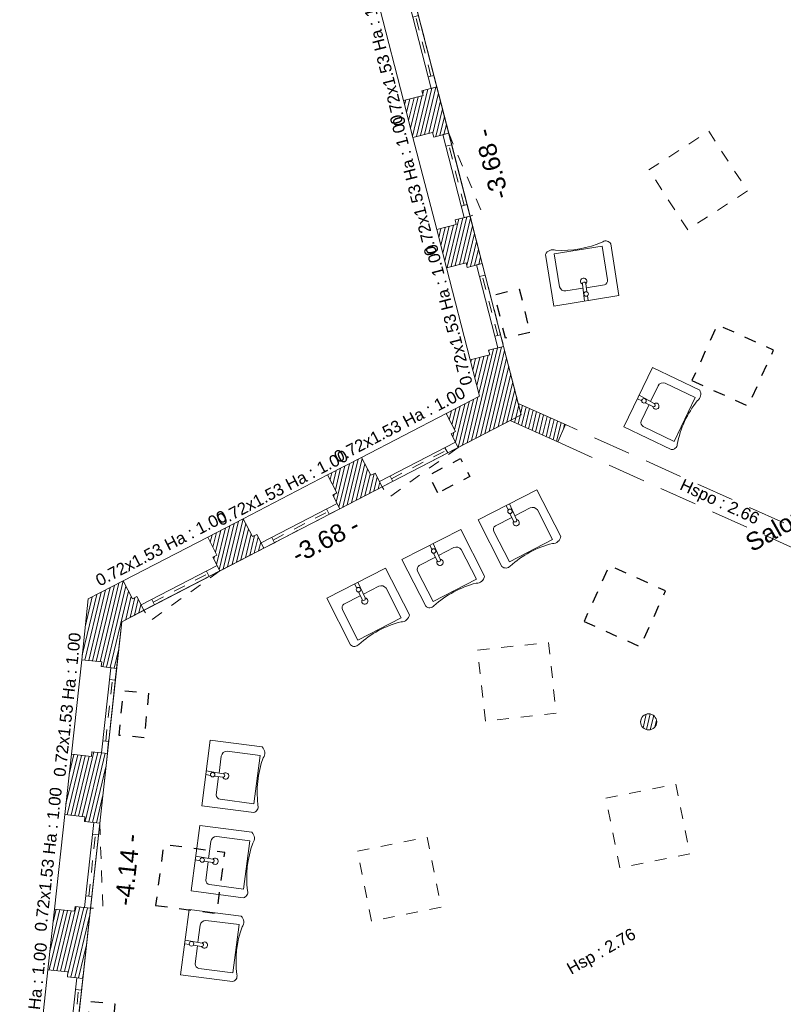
# Model space of a CAD drawing. Header units: metres. Extents: x 1525456 to 1525560, y 4222363 to 4222397.
# Tile 10 of 16: x 1525456.03 to 1525462.45, y 4222380.79 to 4222389.07. Entities that reach past the tile are written whole.
import ezdxf
from ezdxf.enums import TextEntityAlignment as Align

# ---------------------------------------------------------------- set-up
doc = ezdxf.new("R2010")
doc.units = ezdxf.units.M
doc.header["$LTSCALE"] = 0.1
doc.header["$PDMODE"] = 34
doc.header["$PDSIZE"] = 0.1
for name, pattern in [('ACAD_ISO07W100', [3, 0, -3]), ('BAZ_MUR-interrompu', [0.2, 0.05, -0.1, 0.05]), ('CACHE', [9.525, 6.35, -3.175]), ('CACHE2', [4.7625, 3.175, -1.5875])]:
    doc.linetypes.add(name, pattern=pattern)
doc.layers.get('0').update_dxf_attribs({"lineweight": 9})
doc.layers.get('Defpoints').update_dxf_attribs({"lineweight": 9})
doc.layers.add('0_Contours', color=6, linetype='Continuous', lineweight=9, plot=False)
for name, color, linetype, lineweight in [('0_Cotation', 142, 'CACHE2', 9), ('Fenêtre', 39, 'Continuous', 9), ('Hauteur allège', 153, 'Continuous', 9), ('Mobilier', 251, 'Continuous', 9), ('Mur', 7, 'Continuous', 9), ('Mur-hachures', 254, 'Continuous', 9), ('Poutre', 253, 'CACHE2', 9), ('Réseau_Eclairage_Symbole', 242, 'CACHE2', 9), ('Texte-hauteur', 112, 'CACHE', 9), ('Texte-Pièce', 166, 'Continuous', 9)]:
    doc.layers.add(name, color=color, linetype=linetype, lineweight=lineweight)
doc.layers.add('Réseau_Ventillation_clim_Symbole', color=143, linetype='Continuous')
doc.styles.add('ARIAL', font='arial.ttf')
doc.styles.add('BAZ_CALIBRI_LT', font='calibril.ttf')
doc.styles.add('BAZ_CALIBRI_LT_IT', font='arial.ttf', dxfattribs={"oblique": 9})
doc.styles.get("Standard").update_dxf_attribs({"font": 'arial.ttf'})
doc.dimstyles.new('Cotation', dxfattribs={"dimtxt": 0.18, "dimasz": 0.1, "dimexe": 0.18, "dimexo": 0.2, "dimgap": 0.09, "dimtad": 0, "dimzin": 0, "dimdsep": 46, "dimtxsty": 'ARIAL', "dimblk1": 'OBLIQUE', "dimblk2": 'OBLIQUE', "dimsah": 1, "dimcen": 0.09, "dimse1": 1, "dimse2": 1, "dimsd1": 1, "dimsd2": 1, "dimclrd": 252, "dimaunit": 2, "dimadec": 3, "dimazin": 0, "dimtfac": 1, "dimtix": 1, "dimtofl": 0, "dimtmove": 0, "dimatfit": 3, "dimldrblk": 'OBLIQUE', "dimfxl": 1, "dimtolj": 1, "dimtzin": 0, "dimarcsym": 0})
pattern_1 = [(76.5, (0, 0), (-0.03087274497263, 0.00741189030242), [])]

# ---------------------------------------------------------------- blocks, each defined once
blk = doc.blocks.new('*U153')
at = {"color": 0, "linetype": 'Continuous'}
blk.add_lwpolyline([(0.72, -0.05), (0, -0.05), (0, 0), (0.72, 0)], close=True, dxfattribs=at)
at = {"linetype": 'BAZ_MUR-interrompu', "ltscale": 2, "flags": 128}
blk.add_lwpolyline([(0.72, -0.05), (0.1, -0.05), (0, -0.05)], dxfattribs=at)
at = {"flags": 128}
blk.add_lwpolyline([(0.72, -0.05), (0, -0.05)], dxfattribs=at)
at = {"color": 0, "linetype": 'Continuous'}
for points in [[(0.1, 0), (0.1, -0.05)], [(0.62, 0), (0.62, -0.05)]]:
    blk.add_lwpolyline(points, dxfattribs=at)
at = {"color": 0, "linetype": 'ACAD_ISO07W100', "ltscale": 0.01}
blk.add_lwpolyline([(0.1, -0.025), (0.62, -0.025)], dxfattribs=at)
at = {"layer": 'Hauteur allège', "style": 'BAZ_CALIBRI_LT'}
blk.add_attdef('DIM', text='', height=0.1, dxfattribs=at).set_placement((0.371, 0.3797), align=Align.TOP_CENTER)
at = {"layer": 'Hauteur allège', "style": 'BAZ_CALIBRI_LT', "flags": 5}
for tag, p in [('HAUTEUR', (1.767, 0.1325)), ('ALLEGE', (1.7685, 0.0115))]:
    blk.add_attdef(tag, p, '', height=0.1, dxfattribs=at)
blk = doc.blocks.new('*U147')
at = {"color": 0, "linetype": 'Continuous'}
blk.add_lwpolyline([(0.72, -0.05), (0, -0.05), (0, 0), (0.72, 0)], close=True, dxfattribs=at)
at = {"linetype": 'BAZ_MUR-interrompu', "ltscale": 2, "flags": 128}
blk.add_lwpolyline([(0.72, -0.05), (0.1, -0.05), (0, -0.05)], dxfattribs=at)
at = {"flags": 128}
blk.add_lwpolyline([(0.72, -0.05), (0, -0.05)], dxfattribs=at)
at = {"color": 0, "linetype": 'Continuous'}
for points in [[(0.1, 0), (0.1, -0.05)], [(0.62, 0), (0.62, -0.05)]]:
    blk.add_lwpolyline(points, dxfattribs=at)
at = {"color": 0, "linetype": 'ACAD_ISO07W100', "ltscale": 0.01}
blk.add_lwpolyline([(0.1, -0.025), (0.62, -0.025)], dxfattribs=at)
at = {"layer": 'Hauteur allège', "style": 'BAZ_CALIBRI_LT'}
blk.add_attdef('DIM', text='', height=0.1, dxfattribs=at).set_placement((0.371, 0.3797), align=Align.TOP_CENTER)
at = {"layer": 'Hauteur allège', "style": 'BAZ_CALIBRI_LT', "flags": 5}
for tag, p in [('HAUTEUR', (1.767, 0.1325)), ('ALLEGE', (1.7685, 0.0115))]:
    blk.add_attdef(tag, p, '', height=0.1, dxfattribs=at)
blk = doc.blocks.new('*U167')
at = {"color": 0, "linetype": 'Continuous'}
blk.add_lwpolyline([(0.72, -0.05), (0, -0.05), (0, 0), (0.72, 0)], close=True, dxfattribs=at)
at = {"linetype": 'BAZ_MUR-interrompu', "ltscale": 2, "flags": 128}
blk.add_lwpolyline([(0.72, -0.05), (0.0076, -0.1546), (0, -0.05)], dxfattribs=at)
at = {"flags": 128}
blk.add_lwpolyline([(0.72, -0.05), (0, -0.05)], dxfattribs=at)
at = {"color": 0, "linetype": 'Continuous'}
for points in [[(0.1, 0), (0.1, -0.05)], [(0.62, 0), (0.62, -0.05)]]:
    blk.add_lwpolyline(points, dxfattribs=at)
at = {"color": 0, "linetype": 'ACAD_ISO07W100', "ltscale": 0.01}
blk.add_lwpolyline([(0.1, -0.025), (0.62, -0.025)], dxfattribs=at)
at = {"layer": 'Hauteur allège', "style": 'BAZ_CALIBRI_LT'}
blk.add_attdef('DIM', text='', height=0.1, dxfattribs=at).set_placement((0.3701, 0.3976), align=Align.TOP_CENTER)
at = {"layer": 'Hauteur allège', "style": 'BAZ_CALIBRI_LT', "flags": 5}
for tag, p in [('HAUTEUR', (1.767, 0.1325)), ('ALLEGE', (1.7685, 0.0115))]:
    blk.add_attdef(tag, p, '', height=0.1, dxfattribs=at)
blk = doc.blocks.new('*U158')
at = {"color": 0, "linetype": 'Continuous'}
blk.add_lwpolyline([(0.72, -0.05), (0, -0.05), (0, 0), (0.72, 0)], close=True, dxfattribs=at)
at = {"linetype": 'BAZ_MUR-interrompu', "ltscale": 2, "flags": 128}
blk.add_lwpolyline([(0.72, -0.05), (0.0076, -0.1546), (0, -0.05)], dxfattribs=at)
at = {"flags": 128}
blk.add_lwpolyline([(0.72, -0.05), (0, -0.05)], dxfattribs=at)
at = {"color": 0, "linetype": 'Continuous'}
for points in [[(0.1, 0), (0.1, -0.05)], [(0.62, 0), (0.62, -0.05)]]:
    blk.add_lwpolyline(points, dxfattribs=at)
at = {"color": 0, "linetype": 'ACAD_ISO07W100', "ltscale": 0.01}
blk.add_lwpolyline([(0.1, -0.025), (0.62, -0.025)], dxfattribs=at)
at = {"layer": 'Hauteur allège', "style": 'BAZ_CALIBRI_LT'}
blk.add_attdef('DIM', text='', height=0.1, dxfattribs=at).set_placement((0.3701, 0.3976), align=Align.TOP_CENTER)
at = {"layer": 'Hauteur allège', "style": 'BAZ_CALIBRI_LT', "flags": 5}
for tag, p in [('HAUTEUR', (1.767, 0.1325)), ('ALLEGE', (1.7685, 0.0115))]:
    blk.add_attdef(tag, p, '', height=0.1, dxfattribs=at)
blk = doc.blocks.new('*U157')
at = {"color": 0, "linetype": 'Continuous'}
blk.add_lwpolyline([(0.72, -0.05), (0, -0.05), (0, 0), (0.72, 0)], close=True, dxfattribs=at)
at = {"linetype": 'BAZ_MUR-interrompu', "ltscale": 2, "flags": 128}
blk.add_lwpolyline([(0.72, -0.05), (0.0076, -0.1546), (0, -0.05)], dxfattribs=at)
at = {"flags": 128}
blk.add_lwpolyline([(0.72, -0.05), (0, -0.05)], dxfattribs=at)
at = {"color": 0, "linetype": 'Continuous'}
for points in [[(0.1, 0), (0.1, -0.05)], [(0.62, 0), (0.62, -0.05)]]:
    blk.add_lwpolyline(points, dxfattribs=at)
at = {"color": 0, "linetype": 'ACAD_ISO07W100', "ltscale": 0.01}
blk.add_lwpolyline([(0.1, -0.025), (0.62, -0.025)], dxfattribs=at)
at = {"layer": 'Hauteur allège', "style": 'BAZ_CALIBRI_LT'}
blk.add_attdef('DIM', text='', height=0.1, dxfattribs=at).set_placement((0.3701, 0.3976), align=Align.TOP_CENTER)
at = {"layer": 'Hauteur allège', "style": 'BAZ_CALIBRI_LT', "flags": 5}
for tag, p in [('HAUTEUR', (1.767, 0.1325)), ('ALLEGE', (1.7685, 0.0115))]:
    blk.add_attdef(tag, p, '', height=0.1, dxfattribs=at)
blk = doc.blocks.new('*U159')
at = {"color": 0, "linetype": 'Continuous'}
blk.add_lwpolyline([(0.72, -0.05), (0, -0.05), (0, 0), (0.72, 0)], close=True, dxfattribs=at)
at = {"linetype": 'BAZ_MUR-interrompu', "ltscale": 2, "flags": 128}
blk.add_lwpolyline([(0.72, -0.05), (0.1, -0.05), (0, -0.05)], dxfattribs=at)
at = {"flags": 128}
blk.add_lwpolyline([(0.72, -0.05), (0, -0.05)], dxfattribs=at)
at = {"color": 0, "linetype": 'Continuous'}
for points in [[(0.1, 0), (0.1, -0.05)], [(0.62, 0), (0.62, -0.05)]]:
    blk.add_lwpolyline(points, dxfattribs=at)
at = {"color": 0, "linetype": 'ACAD_ISO07W100', "ltscale": 0.01}
blk.add_lwpolyline([(0.1, -0.025), (0.62, -0.025)], dxfattribs=at)
at = {"layer": 'Hauteur allège', "style": 'BAZ_CALIBRI_LT'}
blk.add_attdef('DIM', text='', height=0.1, dxfattribs=at).set_placement((0.371, 0.3797), align=Align.TOP_CENTER)
at = {"layer": 'Hauteur allège', "style": 'BAZ_CALIBRI_LT', "flags": 5}
for tag, p in [('HAUTEUR', (1.767, 0.1325)), ('ALLEGE', (1.7685, 0.0115))]:
    blk.add_attdef(tag, p, '', height=0.1, dxfattribs=at)
blk = doc.blocks.new('*U160')
at = {"color": 0, "linetype": 'Continuous'}
blk.add_lwpolyline([(0.72, -0.05), (0, -0.05), (0, 0), (0.72, 0)], close=True, dxfattribs=at)
at = {"linetype": 'BAZ_MUR-interrompu', "ltscale": 2, "flags": 128}
blk.add_lwpolyline([(0.72, -0.05), (0.1, -0.05), (0, -0.05)], dxfattribs=at)
at = {"flags": 128}
blk.add_lwpolyline([(0.72, -0.05), (0, -0.05)], dxfattribs=at)
at = {"color": 0, "linetype": 'Continuous'}
for points in [[(0.1, 0), (0.1, -0.05)], [(0.62, 0), (0.62, -0.05)]]:
    blk.add_lwpolyline(points, dxfattribs=at)
at = {"color": 0, "linetype": 'ACAD_ISO07W100', "ltscale": 0.01}
blk.add_lwpolyline([(0.1, -0.025), (0.62, -0.025)], dxfattribs=at)
at = {"layer": 'Hauteur allège', "style": 'BAZ_CALIBRI_LT'}
blk.add_attdef('DIM', text='', height=0.1, dxfattribs=at).set_placement((0.371, 0.3797), align=Align.TOP_CENTER)
at = {"layer": 'Hauteur allège', "style": 'BAZ_CALIBRI_LT', "flags": 5}
for tag, p in [('HAUTEUR', (1.767, 0.1325)), ('ALLEGE', (1.7685, 0.0115))]:
    blk.add_attdef(tag, p, '', height=0.1, dxfattribs=at)
blk = doc.blocks.new('*U161')
at = {"color": 0, "linetype": 'Continuous'}
blk.add_lwpolyline([(0.72, -0.05), (0, -0.05), (0, 0), (0.72, 0)], close=True, dxfattribs=at)
at = {"linetype": 'BAZ_MUR-interrompu', "ltscale": 2, "flags": 128}
blk.add_lwpolyline([(0.72, -0.05), (0.1, -0.05), (0, -0.05)], dxfattribs=at)
at = {"flags": 128}
blk.add_lwpolyline([(0.72, -0.05), (0, -0.05)], dxfattribs=at)
at = {"color": 0, "linetype": 'Continuous'}
for points in [[(0.1, 0), (0.1, -0.05)], [(0.62, 0), (0.62, -0.05)]]:
    blk.add_lwpolyline(points, dxfattribs=at)
at = {"color": 0, "linetype": 'ACAD_ISO07W100', "ltscale": 0.01}
blk.add_lwpolyline([(0.1, -0.025), (0.62, -0.025)], dxfattribs=at)
at = {"layer": 'Hauteur allège', "style": 'BAZ_CALIBRI_LT'}
blk.add_attdef('DIM', text='', height=0.1, dxfattribs=at).set_placement((0.371, 0.3797), align=Align.TOP_CENTER)
at = {"layer": 'Hauteur allège', "style": 'BAZ_CALIBRI_LT', "flags": 5}
for tag, p in [('HAUTEUR', (1.767, 0.1325)), ('ALLEGE', (1.7685, 0.0115))]:
    blk.add_attdef(tag, p, '', height=0.1, dxfattribs=at)
blk = doc.blocks.new('*U163')
at = {"color": 0, "linetype": 'Continuous'}
blk.add_lwpolyline([(0.72, -0.05), (0, -0.05), (0, 0), (0.72, 0)], close=True, dxfattribs=at)
at = {"linetype": 'BAZ_MUR-interrompu', "ltscale": 2, "flags": 128}
blk.add_lwpolyline([(0.72, -0.05), (0.0076, -0.1546), (0, -0.05)], dxfattribs=at)
at = {"flags": 128}
blk.add_lwpolyline([(0.72, -0.05), (0, -0.05)], dxfattribs=at)
at = {"color": 0, "linetype": 'Continuous'}
for points in [[(0.1, 0), (0.1, -0.05)], [(0.62, 0), (0.62, -0.05)]]:
    blk.add_lwpolyline(points, dxfattribs=at)
at = {"color": 0, "linetype": 'ACAD_ISO07W100', "ltscale": 0.01}
blk.add_lwpolyline([(0.1, -0.025), (0.62, -0.025)], dxfattribs=at)
at = {"layer": 'Hauteur allège', "style": 'BAZ_CALIBRI_LT'}
blk.add_attdef('DIM', text='', height=0.1, dxfattribs=at).set_placement((0.3701, 0.3976), align=Align.TOP_CENTER)
at = {"layer": 'Hauteur allège', "style": 'BAZ_CALIBRI_LT', "flags": 5}
for tag, p in [('HAUTEUR', (1.767, 0.1325)), ('ALLEGE', (1.7685, 0.0115))]:
    blk.add_attdef(tag, p, '', height=0.1, dxfattribs=at)
blk = doc.blocks.new('lavabo')
at = {"layer": 'Mobilier'}
for points in [[(-0.772, 0.3117), (-0.3214, 0.5672), (0, 0), (-0.4499, -0.2555)], [(-0.1983, -0.0138), (-0.4847, -0.1764), (-0.7219, 0.2413), (-0.4287, 0.4075)], [(-0.3718, 0.3948), (-0.2825, 0.2373)], [(-0.169, 0.2983), (-0.2111, 0.2757)], [(-0.2655, 0.2073), (-0.1816, 0.0593)]]:
    blk.add_lwpolyline(points, dxfattribs=at)
for points in [[(-0.4287, 0.4075, -0.339835), (-0.3718, 0.3948, 0.362156)], [(-0.772, 0.3117, 0.426127), (-0.7647, 0.2314, -0.121901), (-0.5231, -0.1762, 0.386415), (-0.4499, -0.2555, 2.889919)], [(-0.246, 0.2569), (-0.3191, 0.2177, 1.017166), (-0.3026, 0.1882), (-0.1509, 0.2663)], [(-0.1816, 0.0593, -0.356286), (-0.1983, -0.0138, -2.615832)]]:
    blk.add_lwpolyline(points, format="xyb", dxfattribs=at)
blk.add_circle((-0.2236, 0.257), 0.0224, dxfattribs=at)
blk.add_arc((-0.3335, 0.1902), 0.031, 62.22852, 356.19561, dxfattribs=at)
blk = doc.blocks.new('*D44')
at = {"layer": 'Defpoints', "color": 0, "transparency": 16777216}
for p in [(1525456.8861, 4222384.0076), (1525457.1577, 4222383.9779), (1525456.4375, 4222379.8937)]:
    blk.add_point(p, dxfattribs=at)
at = {"layer": '0_Cotation', "color": 0, "transparency": 16777216, "insert": (1525456.9334, 4222381.921), "char_height": 0.15, "attachment_point": 5, "rotation": 83.77695, "style": 'ARIAL'}
blk.add_mtext('\\A1;-4.14 -', dxfattribs=at)
blk = doc.blocks.new('_OBLIQUE')
at = {"color": 0, "linetype": 'ByBlock'}
blk.add_line((-0.5, -0.5), (0.5, 0.5), dxfattribs=at)
blk = doc.blocks.new('*D46')
at = {"layer": 'Defpoints', "color": 0, "transparency": 16777216}
for p in [(1525460.1546, 4222385.7004), (1525460.2352, 4222385.5449), (1525456.8861, 4222384.0076)]:
    blk.add_point(p, dxfattribs=at)
at = {"layer": '0_Cotation', "color": 0, "transparency": 16777216, "insert": (1525458.6009, 4222384.6985), "char_height": 0.15, "attachment_point": 5, "rotation": 27.38097, "style": 'ARIAL'}
blk.add_mtext('\\A1;-3.68 -', dxfattribs=at)
blk = doc.blocks.new('*D48')
at = {"layer": 'Defpoints', "color": 0, "transparency": 16777216}
for p in [(1525459.3048, 4222389.4113), (1525460.7005, 4222385.9684), (1525460.2224, 4222385.8454)]:
    blk.add_point(p, dxfattribs=at)
at = {"layer": '0_Cotation', "color": 0, "transparency": 16777216, "insert": (1525459.997, 4222387.8598), "char_height": 0.15, "attachment_point": 5, "rotation": 104.43141, "style": 'ARIAL'}
blk.add_mtext('\\A1;-3.68 -', dxfattribs=at)

msp = doc.modelspace()

# ---------------------------------------------------------------- hatches: boundary and pattern name
at = {"layer": 'Mur-hachures'}
h = msp.add_hatch(dxfattribs=at)
h.set_pattern_fill('ANSI31', color=256, scale=0.01, angle=31.5)
h.set_pattern_definition(pattern_1)
h.paths.add_polyline_path([(1525459.6373, 4222388.1191), (1525459.5372, 4222388.508), (1525459.4113, 4222388.4756), (1525459.4213, 4222388.4369), (1525459.2567, 4222388.3945), (1525459.3368, 4222388.0831), (1525459.5014, 4222388.1254), (1525459.5114, 4222388.0867)])
h = msp.add_hatch(dxfattribs=at)
h.set_pattern_fill('ANSI31', color=256, scale=0.01, angle=31.5)
h.set_pattern_definition(pattern_1)
h.paths.add_polyline_path([(1525459.6191, 4222386.9863), (1525459.7837, 4222387.0287), (1525459.7937, 4222386.9899), (1525459.9196, 4222387.0223), (1525459.8167, 4222387.4218), (1525459.6909, 4222387.3894), (1525459.7008, 4222387.3507), (1525459.5362, 4222387.3083)])
h = msp.add_hatch(dxfattribs=at)
h.set_pattern_fill('ANSI31', color=256, scale=0.01, angle=31.5)
h.set_pattern_definition(pattern_1)
h.paths.add_polyline_path([(1525459.7174, 4222385.474), (1525460.2474, 4222385.7485), (1525460.099, 4222386.325), (1525459.9731, 4222386.2926), (1525459.9831, 4222386.2539), (1525459.8184, 4222386.2115), (1525459.8973, 4222385.905), (1525459.615, 4222385.7588), (1525459.6932, 4222385.6078), (1525459.6576, 4222385.5894)])
h = msp.add_hatch(dxfattribs=at)
h.set_pattern_fill('ANSI31', color=256, scale=0.01, angle=31.5)
h.set_pattern_definition(pattern_1)
h.paths.add_polyline_path([(1525459.7174, 4222385.474), (1525460.2474, 4222385.7485), (1525460.099, 4222386.325), (1525459.9731, 4222386.2926), (1525459.9831, 4222386.2539), (1525459.8184, 4222386.2115), (1525459.8973, 4222385.905), (1525459.615, 4222385.7588), (1525459.6932, 4222385.6078), (1525459.6576, 4222385.5894)])
h = msp.add_hatch(dxfattribs=at)
h.set_pattern_fill('ANSI31', color=256, scale=0.01, angle=31.5)
h.set_pattern_definition(pattern_1)
h.paths.add_polyline_path([(1525460.2224, 4222385.8454), (1525460.2474, 4222385.7485), (1525460.1546, 4222385.7004), (1525460.5541, 4222385.5205), (1525460.6198, 4222385.6664)])
h = msp.add_hatch(dxfattribs=at)
h.set_pattern_fill('ANSI31', color=256, scale=0.01, angle=31.5)
h.set_pattern_definition(pattern_1)
h.paths.add_polyline_path([(1525458.7213, 4222384.9581), (1525459.0781, 4222385.1429), (1525459.0183, 4222385.2583), (1525458.9828, 4222385.2399), (1525458.9046, 4222385.3908), (1525458.6189, 4222385.2429), (1525458.6971, 4222385.0919), (1525458.6615, 4222385.0735)])
h = msp.add_hatch(dxfattribs=at)
h.set_pattern_fill('ANSI31', color=256, scale=0.01, angle=31.5)
h.set_pattern_definition(pattern_1)
h.paths.add_polyline_path([(1525458.7213, 4222384.9581), (1525459.0781, 4222385.1429), (1525459.0183, 4222385.2583), (1525458.9828, 4222385.2399), (1525458.9046, 4222385.3908), (1525458.6189, 4222385.2429), (1525458.6971, 4222385.0919), (1525458.6615, 4222385.0735)], flags=17)
h = msp.add_hatch(dxfattribs=at)
h.set_pattern_fill('ANSI31', color=256, scale=0.01, angle=31.5)
h.set_pattern_definition(pattern_1)
h.paths.add_polyline_path([(1525457.712, 4222384.4353), (1525458.082, 4222384.6269), (1525458.0222, 4222384.7424), (1525457.9867, 4222384.724), (1525457.9085, 4222384.8749), (1525457.6095, 4222384.7201), (1525457.6877, 4222384.5691), (1525457.6522, 4222384.5507)])
h = msp.add_hatch(dxfattribs=at)
h.set_pattern_fill('ANSI31', color=256, scale=0.01, angle=31.5)
h.set_pattern_definition(pattern_1)
h.paths.add_polyline_path([(1525457.712, 4222384.4353), (1525458.082, 4222384.6269), (1525458.0222, 4222384.7424), (1525457.9867, 4222384.724), (1525457.9085, 4222384.8749), (1525457.6095, 4222384.7201), (1525457.6877, 4222384.5691), (1525457.6522, 4222384.5507)], flags=17)
h = msp.add_hatch(dxfattribs=at)
h.set_pattern_fill('ANSI31', color=256, scale=0.01, angle=31.5)
h.set_pattern_definition(pattern_1)
h.paths.add_polyline_path([(1525456.5494, 4222383.6876), (1525456.7184, 4222383.6691), (1525456.7141, 4222383.6294), (1525456.8433, 4222383.6153), (1525456.8861, 4222384.0076), (1525457.0726, 4222384.1042), (1525457.0128, 4222384.2196), (1525456.9773, 4222384.2012), (1525456.8991, 4222384.3522), (1525456.6053, 4222384.2)])
h = msp.add_hatch(dxfattribs=at)
h.set_pattern_fill('ANSI31', color=256, scale=0.01, angle=31.5)
h.set_pattern_definition(pattern_1)
h.paths.add_polyline_path([(1525456.5494, 4222383.6876), (1525456.7184, 4222383.6691), (1525456.7141, 4222383.6294), (1525456.8433, 4222383.6153), (1525456.8861, 4222384.0076), (1525457.0726, 4222384.1042), (1525457.0128, 4222384.2196), (1525456.9773, 4222384.2012), (1525456.8991, 4222384.3522), (1525456.6053, 4222384.2)], flags=17)
h = msp.add_hatch(dxfattribs=at)
h.set_pattern_fill('ANSI31', color=256, scale=0.01, angle=31.5)
h.set_pattern_definition(pattern_1)
edge = h.paths.add_edge_path(flags=17)
edge.add_arc((1525461.3192, 4222383.1646), 0.0679, 0, 360)
h = msp.add_hatch(dxfattribs=at)
h.set_pattern_fill('ANSI31', color=256, scale=0.01, angle=31.5)
h.set_pattern_definition(pattern_1)
h.paths.add_polyline_path([(1525456.7013, 4222382.3127), (1525456.7653, 4222382.8995), (1525456.636, 4222382.9136), (1525456.6317, 4222382.8739), (1525456.4627, 4222382.8923), (1525456.4074, 4222382.385), (1525456.5764, 4222382.3665), (1525456.572, 4222382.3268)])
h = msp.add_hatch(dxfattribs=at)
h.set_pattern_fill('ANSI31', color=256, scale=0.01, angle=31.5)
h.set_pattern_definition(pattern_1)
h.paths.add_polyline_path([(1525456.7013, 4222382.3127), (1525456.7653, 4222382.8995), (1525456.636, 4222382.9136), (1525456.6317, 4222382.8739), (1525456.4627, 4222382.8923), (1525456.4074, 4222382.385), (1525456.5764, 4222382.3665), (1525456.572, 4222382.3268)], flags=17)
h = msp.add_hatch(dxfattribs=at)
h.set_pattern_fill('ANSI31', color=256, scale=0.01, angle=31.5)
h.set_pattern_definition(pattern_1)
h.paths.add_polyline_path([(1525456.2649, 4222381.0785), (1525456.4339, 4222381.06), (1525456.4296, 4222381.0203), (1525456.5588, 4222381.0062), (1525456.6232, 4222381.5969), (1525456.494, 4222381.611), (1525456.4897, 4222381.5713), (1525456.3207, 4222381.5897)], flags=17)

# ---------------------------------------------------------------- linework, layer by layer
at = {"layer": '0_Contours', "flags": 128}
msp.add_lwpolyline([(1525465.885, 4222383.1197), (1525465.4525, 4222378.84), (1525464.9557, 4222378.7363), (1525464.968, 4222378.6775), (1525459.6852, 4222377.5745), (1525459.6729, 4222377.6332), (1525459.2727, 4222377.5496), (1525456.4375, 4222379.8937), (1525456.8861, 4222384.0076), (1525460.1546, 4222385.7004), (1525460.5541, 4222385.5205), (1525460.6198, 4222385.6664), (1525460.2224, 4222385.8454), (1525459.3048, 4222389.4113), (1525462.0762, 4222392.4769), (1525465.7082, 4222391.9124), (1525468.801, 4222386.5161), (1525465.8606, 4222383.3062), (1525465.496, 4222383.4704), (1525465.4303, 4222383.3245)], close=True, dxfattribs=at)
at = {"layer": 'Mur'}
for p, q in [((1525459.0573, 4222389.1693), (1525459.2567, 4222388.3945)), ((1525459.3368, 4222388.0831), (1525459.5362, 4222387.3083)), ((1525459.6191, 4222386.9863), (1525459.8184, 4222386.2115)), ((1525459.615, 4222385.7588), (1525458.9046, 4222385.3908)), ((1525458.6189, 4222385.2429), (1525457.9085, 4222384.8749)), ((1525457.6095, 4222384.7201), (1525456.8991, 4222384.3522)), ((1525456.5494, 4222383.6876), (1525456.4627, 4222382.8923)), ((1525456.4074, 4222382.385), (1525456.3207, 4222381.5897)), ((1525456.2649, 4222381.0785), (1525456.1782, 4222380.2832))]:
    msp.add_line(p, q, dxfattribs=at)
at = {"layer": 'Mur', "flags": 128}
for points in [[(1525459.6373, 4222388.1191), (1525459.5372, 4222388.508), (1525459.4113, 4222388.4756), (1525459.4213, 4222388.4369), (1525459.2567, 4222388.3945), (1525459.3368, 4222388.0831), (1525459.5014, 4222388.1254), (1525459.5114, 4222388.0867), (1525459.6373, 4222388.1191)], [(1525459.6191, 4222386.9863), (1525459.7837, 4222387.0287), (1525459.7937, 4222386.9899), (1525459.9196, 4222387.0223), (1525459.8167, 4222387.4218), (1525459.6909, 4222387.3894), (1525459.7008, 4222387.3507), (1525459.5362, 4222387.3083), (1525459.6191, 4222386.9863)], [(1525459.7174, 4222385.474), (1525460.2474, 4222385.7485), (1525460.099, 4222386.325), (1525459.9731, 4222386.2926), (1525459.9831, 4222386.2539), (1525459.8184, 4222386.2115), (1525459.8973, 4222385.905), (1525459.615, 4222385.7588), (1525459.6932, 4222385.6078), (1525459.6576, 4222385.5894), (1525459.7174, 4222385.474)], [(1525458.7213, 4222384.9581), (1525459.0781, 4222385.1429), (1525459.0183, 4222385.2583), (1525458.9828, 4222385.2399), (1525458.9046, 4222385.3908), (1525458.6189, 4222385.2429), (1525458.6971, 4222385.0919), (1525458.6615, 4222385.0735), (1525458.7213, 4222384.9581)], [(1525457.712, 4222384.4353), (1525458.082, 4222384.6269), (1525458.0222, 4222384.7424), (1525457.9867, 4222384.724), (1525457.9085, 4222384.8749), (1525457.6095, 4222384.7201), (1525457.6877, 4222384.5691), (1525457.6522, 4222384.5507), (1525457.712, 4222384.4353)], [(1525456.5494, 4222383.6876), (1525456.7184, 4222383.6691), (1525456.7141, 4222383.6294), (1525456.8433, 4222383.6153), (1525456.8861, 4222384.0076), (1525457.0726, 4222384.1042), (1525457.0128, 4222384.2196), (1525456.9773, 4222384.2012), (1525456.8991, 4222384.3522), (1525456.6053, 4222384.2), (1525456.5494, 4222383.6876)], [(1525456.7013, 4222382.3127), (1525456.7653, 4222382.8995), (1525456.636, 4222382.9136), (1525456.6317, 4222382.8739), (1525456.4627, 4222382.8923), (1525456.4074, 4222382.385), (1525456.5764, 4222382.3665), (1525456.572, 4222382.3268), (1525456.7013, 4222382.3127)], [(1525456.2649, 4222381.0785), (1525456.4339, 4222381.06), (1525456.4296, 4222381.0203), (1525456.5588, 4222381.0062), (1525456.6232, 4222381.5969), (1525456.494, 4222381.611), (1525456.4897, 4222381.5713), (1525456.3207, 4222381.5897), (1525456.2649, 4222381.0785)]]:
    msp.add_lwpolyline(points, dxfattribs=at)
msp.add_lwpolyline([(1525460.2224, 4222385.8454), (1525460.2474, 4222385.7485), (1525460.1546, 4222385.7004), (1525460.5541, 4222385.5205), (1525460.6198, 4222385.6664)], close=True, dxfattribs=at)
at = {"layer": 'Mur'}
msp.add_circle((1525461.3192, 4222383.1646), 0.0679, dxfattribs=at)
at = {"layer": 'Poutre', "flags": 128}
for points in [[(1525465.496, 4222383.4704), (1525460.6198, 4222385.6664)], [(1525460.5541, 4222385.5205), (1525465.4303, 4222383.3245)]]:
    msp.add_lwpolyline(points, dxfattribs=at)
at = {"layer": 'Réseau_Eclairage_Symbole', "ltscale": 0.3}
for points in [[(1525461.6478, 4222387.3064), (1525461.3212, 4222387.8097), (1525461.8245, 4222388.1363), (1525462.1511, 4222387.633)], [(1525459.9456, 4222383.1716), (1525459.88, 4222383.768), (1525460.4764, 4222383.8335), (1525460.542, 4222383.2371)], [(1525461.0775, 4222381.9356), (1525460.9598, 4222382.5239), (1525461.5481, 4222382.6416), (1525461.6658, 4222382.0533)], [(1525458.9864, 4222381.4873), (1525458.8687, 4222382.0757), (1525459.4571, 4222382.1934), (1525459.5748, 4222381.605)]]:
    msp.add_lwpolyline(points, close=True, dxfattribs=at)
at = {"layer": 'Réseau_Ventillation_clim_Symbole', "linetype": 'CACHE2', "ltscale": 0.3, "flags": 128}
for points in [[(1525460.32, 4222386.4428), (1525460.114, 4222386.3928), (1525460.0248, 4222386.7601), (1525460.2309, 4222386.8101)], [(1525461.6838, 4222386.0366), (1525462.1568, 4222385.8226), (1525462.3698, 4222386.2933), (1525461.8968, 4222386.5073)], [(1525459.5471, 4222385.0919), (1525459.4694, 4222385.242), (1525459.7369, 4222385.3804), (1525459.8146, 4222385.2303)], [(1525460.7758, 4222384.0105), (1525461.2488, 4222383.7966), (1525461.4618, 4222384.2673), (1525460.9888, 4222384.4813)], [(1525457.0754, 4222383.0307), (1525456.8643, 4222383.0514), (1525456.9014, 4222383.4276), (1525457.1124, 4222383.4068)], [(1525457.1713, 4222381.6203), (1525457.686, 4222381.5521), (1525457.7538, 4222382.0643), (1525457.2392, 4222382.1325)], [(1525456.7911, 4222380.4163), (1525456.5801, 4222380.4371), (1525456.6172, 4222380.8132), (1525456.8282, 4222380.7925)]]:
    msp.add_lwpolyline(points, close=True, dxfattribs=at)

# ---------------------------------------------------------------- block references
at = {"layer": 'Fenêtre'}
ref = msp.add_blockref('*U147', (1525459.4888, 4222388.4956), dxfattribs=dict(at, rotation=104.4314102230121))
ref.add_attrib('DIM', '0.72x1.53 Ha : 1.00', (1525459.2774, 4222388.1947), dxfattribs={"layer": 'Hauteur allège', "height": 0.1, "rotation": 104.43141, "style": 'BAZ_CALIBRI_LT_IT'})
ref = msp.add_blockref('*U167', (1525459.7683, 4222387.4094), dxfattribs=dict(at, rotation=104.4314102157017))
ref.add_attrib('DIM', '0.72x1.53 Ha : 1.00', (1525459.5398, 4222387.1031), dxfattribs={"layer": 'Hauteur allège', "height": 0.1, "rotation": 104.43141, "style": 'BAZ_CALIBRI_LT_IT'})
ref = msp.add_blockref('*U153', (1525460.0506, 4222386.3126), dxfattribs=dict(at, rotation=104.4314102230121))
ref.add_attrib('DIM', '0.72x1.53 Ha : 1.00', (1525459.8392, 4222386.0117), dxfattribs={"layer": 'Hauteur allège', "height": 0.1, "rotation": 104.43141, "style": 'BAZ_CALIBRI_LT_IT'})
ref = msp.add_blockref('*U158', (1525459.0551, 4222385.1873), dxfattribs=dict(at, rotation=27.38097442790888))
ref.add_attrib('DIM', '0.72x1.53 Ha : 1.00', (1525458.7054, 4222385.3413), dxfattribs={"layer": 'Hauteur allège', "height": 0.1, "rotation": 27.38097, "style": 'BAZ_CALIBRI_LT_IT'})
ref = msp.add_blockref('*U159', (1525458.059, 4222384.6713), dxfattribs=dict(at, rotation=27.38097437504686))
ref.add_attrib('DIM', '0.72x1.53 Ha : 1.00', (1525457.7184, 4222384.81), dxfattribs={"layer": 'Hauteur allège', "height": 0.1, "rotation": 27.38097, "style": 'BAZ_CALIBRI_LT_IT'})
ref = msp.add_blockref('*U157', (1525457.0496, 4222384.1486), dxfattribs=dict(at, rotation=27.38097442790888))
ref.add_attrib('DIM', '0.72x1.53 Ha : 1.00', (1525456.7, 4222384.3026), dxfattribs={"layer": 'Hauteur allège', "height": 0.1, "rotation": 27.38097, "style": 'BAZ_CALIBRI_LT_IT'})
ref = msp.add_blockref('*U160', (1525456.7156, 4222382.9049), dxfattribs=dict(at, rotation=83.77694715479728))
ref.add_attrib('DIM', '0.72x1.53 Ha : 1.00', (1525456.4116, 4222382.698), dxfattribs={"layer": 'Hauteur allège', "height": 0.1, "rotation": 83.77695, "style": 'BAZ_CALIBRI_LT_IT'})
ref = msp.add_blockref('*U163', (1525456.5735, 4222381.6024), dxfattribs=dict(at, rotation=83.77694726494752))
ref.add_attrib('DIM', '0.72x1.53 Ha : 1.00', (1525456.2517, 4222381.3964), dxfattribs={"layer": 'Hauteur allège', "height": 0.1, "rotation": 83.77695, "style": 'BAZ_CALIBRI_LT_IT'})
ref = msp.add_blockref('*U161', (1525456.4311, 4222380.2958), dxfattribs=dict(at, rotation=83.77694715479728))
ref.add_attrib('DIM', '0.72x1.53 Ha : 1.00', (1525456.1271, 4222380.0889), dxfattribs={"layer": 'Hauteur allège', "height": 0.1, "rotation": 83.77695, "style": 'BAZ_CALIBRI_LT_IT'})
at = {"layer": 'Mobilier'}
for p, xscale, yscale, zscale, rotation in [((1525460.5215, 4222386.6639), 0.8517937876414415, 0.8517937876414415, 0.8517937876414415, 249.5670308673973), ((1525461.3515, 4222386.1478), 0.8517937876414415, 0.8517937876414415, 0.8517937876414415, 124.7306867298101), ((1525460.3795, 4222385.1177), 0.8517937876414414, 0.8517937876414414, 0.8517937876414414, 87.50110356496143), ((1525459.738, 4222384.7836), 0.8517937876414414, 0.8517937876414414, 0.8517937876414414, 87.50110356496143), ((1525459.1055, 4222384.4583), 0.8517937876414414, 0.8517937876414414, 0.8517937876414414, 87.50110356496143), ((1525457.6308, 4222383.0101), 0.8517937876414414, 0.8517937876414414, 0.8517937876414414, 143.0259214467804), ((1525457.5431, 4222382.2922), 0.8517937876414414, 0.8517937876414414, 0.8517937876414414, 143.0259214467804), ((1525457.4532, 4222381.5866), 0.8517937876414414, 0.8517937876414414, 0.8517937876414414, 143.0259214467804)]:
    msp.add_blockref('lavabo', p, dxfattribs=dict(at, xscale=xscale, yscale=yscale, zscale=zscale, rotation=rotation))

# ---------------------------------------------------------------- texts
at = {"layer": 'Texte-hauteur', "char_height": 0.1}
for s, insert, width, attachment_point, rotation in [('Hspo : 2.66', (1525461.6151, 4222385.2149), 0.879741, 1, 335.10822), ('Hsp : 2.76', (1525460.8953, 4222381.2791), 0.638388, 2, 29.44193)]:
    msp.add_mtext(s, dxfattribs=dict(at, insert=insert, width=width, attachment_point=attachment_point, rotation=rotation))
at = {"layer": 'Texte-Pièce', "insert": (1525462.8964, 4222385.1624), "char_height": 0.15, "width": 1.927835, "attachment_point": 2, "rotation": 29.44193}
msp.add_mtext('Salon de Coiffure 2', dxfattribs=at)

# ---------------------------------------------------------------- dimensions: what is measured, and where the dimension line sits
at = {"layer": '0_Cotation'}
dim = msp.add_linear_dim(base=(1525460.7005, 4222385.9684), p1=(1525459.3048, 4222389.4113), p2=(1525460.2224, 4222385.8454), angle=284.43141, dimstyle='Cotation', override={"dimtxt": 0.15, "dimpost": '-<> -', "dimtmove": 2}, dxfattribs=at)
dim.commit()
dim.dimension.update_dxf_attribs({"geometry": '*D48', "text_midpoint": (1525459.997, 4222387.8598), "dimtype": 161})
for p1, p2, distance, picture, middle in [((1525456.8861, 4222384.0076), (1525460.1546, 4222385.7004), -0.1751, '*D46', (1525458.6009, 4222384.6985)), ((1525456.4375, 4222379.8937), (1525456.8861, 4222384.0076), -0.2732, '*D44', (1525456.9334, 4222381.921))]:
    dim = msp.add_aligned_dim(p1=p1, p2=p2, distance=distance, dimstyle='Cotation', override={"dimtxt": 0.15, "dimpost": '-<> -', "dimtmove": 2}, dxfattribs=at)
    dim.commit()
    dim.dimension.update_dxf_attribs({"geometry": picture, "text_midpoint": middle})

doc.saveas('drawing.dxf')
